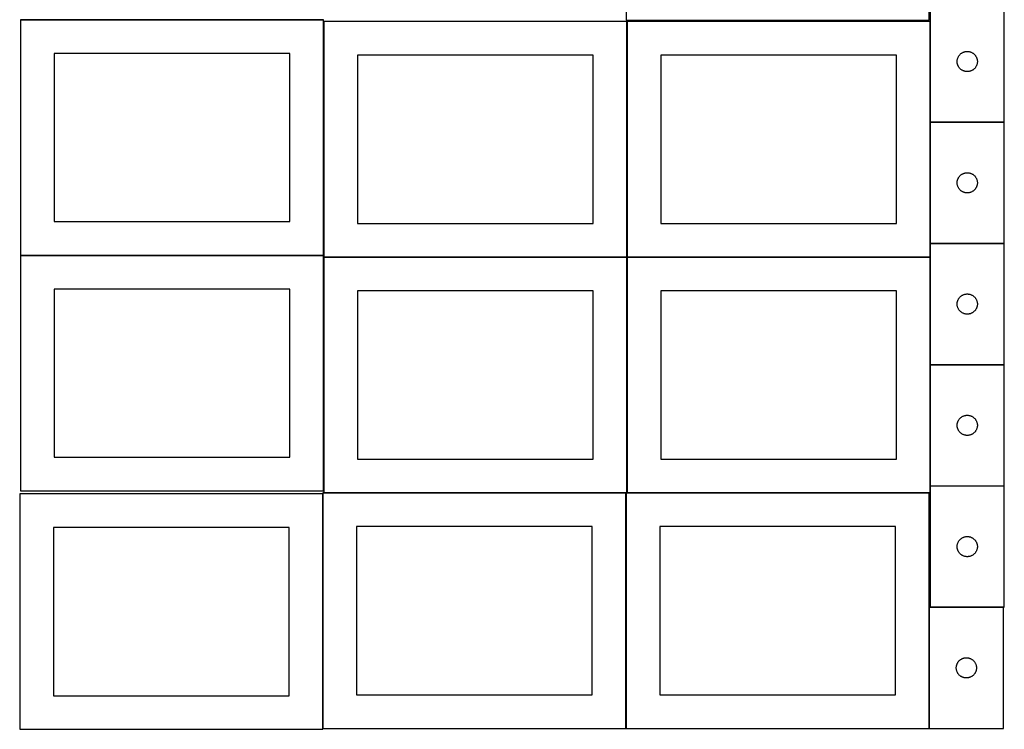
# Model space of a CAD drawing. Header units: millimetres. Extents: x 7 to 1493, y 7 to 2993.
# Tile 1 of 12: x 8 to 1470, y 7 to 1061. Entities that reach past the tile are written whole.
import ezdxf

# ---------------------------------------------------------------- set-up
doc = ezdxf.new("R2010")
doc.units = ezdxf.units.MM
doc.layers.add('COMMON', color=5, linetype='CONTINUOUS', true_color=0x0000ff)
doc.layers.add('CUT', color=7, linetype='CONTINUOUS', true_color=0x000000)

msp = doc.modelspace()

# ---------------------------------------------------------------- linework, layer by layer
at = {"layer": 'COMMON'}
for p, q in [((9.174232, 1060.999043), (457.849575, 1060.999043)), ((459.274232, 1058.249546), (459.274232, 710.899043)), ((909.474233, 1058.249546), (909.474233, 708.249546)), ((1359.674234, 1058.249546), (1359.674234, 908.849567)), ((1359.674234, 908.649566), (1359.674234, 728.649566)), ((1359.774235, 908.749566), (1469.774235, 908.749566)), ((1359.674234, 728.449565), (1359.674234, 708.249546)), ((1359.774235, 728.549565), (1469.774235, 728.549565)), ((9.174232, 710.799042), (459.174232, 710.799042)), ((459.274232, 708.049545), (459.274232, 360.699042)), ((459.374233, 708.149545), (909.374233, 708.149545)), ((909.474233, 708.049545), (909.474233, 358.049545)), ((909.574234, 708.149545), (1359.574234, 708.149545)), ((1359.674234, 708.049545), (1359.674234, 548.449565)), ((1359.674234, 548.249564), (1359.674234, 368.249564)), ((1359.774235, 548.349564), (1469.774235, 548.349564)), ((1359.674234, 368.049563), (1359.674234, 358.049545)), ((1359.774235, 368.149563), (1469.774235, 368.149563)), ((457.949575, 356.52478), (457.949575, 7.849544)), ((459.374233, 357.949544), (908.049576, 357.949544)), ((908.149576, 357.849544), (908.149576, 7.849544)), ((909.574234, 357.949544), (1358.249577, 357.949544)), ((1358.349577, 187.849544), (1358.349577, 7.849544)), ((1359.774235, 187.949544), (1468.449578, 187.949544))]:
    msp.add_line(p, q, dxfattribs=at)
at = {"layer": 'CUT'}
for p, q in [((908.249577, 1410.369179), (908.249577, 1060.369179)), ((1358.249577, 1060.369179), (1358.249577, 1410.369179)), ((1359.774235, 1088.849567), (1359.774235, 908.849567)), ((1469.774235, 908.849567), (1469.774235, 1088.849567)), ((459.174232, 1060.899043), (9.174232, 1060.899043)), ((9.174232, 1060.899043), (9.174232, 710.899043)), ((459.174232, 710.899043), (459.174232, 1060.899043)), ((909.374233, 1058.249546), (459.374233, 1058.249546)), ((459.374233, 1058.249546), (459.374233, 708.249546)), ((908.249577, 1060.369179), (1358.249577, 1060.369179)), ((909.374233, 708.249546), (909.374233, 1058.249546)), ((1359.574234, 1058.249546), (909.574234, 1058.249546)), ((909.574234, 1058.249546), (909.574234, 708.249546)), ((1359.574234, 708.249546), (1359.574234, 1058.249546)), ((409.174232, 1010.899043), (59.174232, 1010.899043)), ((59.174232, 1010.899043), (59.174232, 760.899043)), ((409.174232, 760.899043), (409.174232, 1010.899043)), ((1403.256028, 1008.458464), (1403.765955, 1009.038667)), ((1403.765955, 1009.038667), (1404.305073, 1009.591849)), ((1404.305073, 1009.591849), (1404.871953, 1010.116545)), ((1404.871953, 1010.116545), (1405.465093, 1010.611364)), ((1405.465093, 1010.611364), (1406.082919, 1011.074992)), ((1406.082919, 1011.074992), (1406.723792, 1011.5062)), ((1406.723792, 1011.5062), (1407.386014, 1011.903845)), ((1407.386014, 1011.903845), (1408.067828, 1012.266873)), ((1408.067828, 1012.266873), (1408.767427, 1012.59432)), ((1408.767427, 1012.59432), (1409.482954, 1012.885319)), ((1409.482954, 1012.885319), (1410.212513, 1013.139097)), ((1410.212513, 1013.139097), (1410.954168, 1013.354982)), ((1410.954168, 1013.354982), (1411.705954, 1013.532402)), ((1411.705954, 1013.532402), (1412.465876, 1013.670885)), ((1412.465876, 1013.670885), (1413.23192, 1013.770065)), ((1413.23192, 1013.770065), (1414.002054, 1013.829678)), ((1414.002054, 1013.829678), (1414.774235, 1013.849567)), ((1414.774235, 1013.849567), (1415.546416, 1013.829678)), ((1415.546416, 1013.829678), (1416.31655, 1013.770065)), ((1416.31655, 1013.770065), (1417.082594, 1013.670885)), ((1417.082594, 1013.670885), (1417.842516, 1013.532402)), ((1417.842516, 1013.532402), (1418.594302, 1013.354982)), ((1418.594302, 1013.354982), (1419.335958, 1013.139097)), ((1419.335958, 1013.139097), (1420.065516, 1012.885319)), ((1420.065516, 1012.885319), (1420.781044, 1012.59432)), ((1420.781044, 1012.59432), (1421.480642, 1012.266873)), ((1421.480642, 1012.266873), (1422.162456, 1011.903845)), ((1422.162456, 1011.903845), (1422.824678, 1011.5062)), ((1422.824678, 1011.5062), (1423.465552, 1011.074992)), ((1423.465552, 1011.074992), (1424.083377, 1010.611364)), ((1424.083377, 1010.611364), (1424.676517, 1010.116545)), ((1424.676517, 1010.116545), (1425.243397, 1009.591849)), ((1425.243397, 1009.591849), (1425.782516, 1009.038667)), ((1425.782516, 1009.038667), (1426.292442, 1008.458464)), ((859.374233, 1008.249546), (509.374233, 1008.249546)), ((509.374233, 1008.249546), (509.374233, 758.249546)), ((859.374233, 758.249546), (859.374233, 1008.249546)), ((1309.574234, 1008.249546), (959.574234, 1008.249546)), ((959.574234, 1008.249546), (959.574234, 758.249546)), ((1309.574234, 758.249546), (1309.574234, 1008.249546)), ((1399.779208, 999.235785), (1399.818972, 1000.007198)), ((1399.779208, 998.463348), (1399.779208, 999.235785)), ((1399.818972, 997.691935), (1399.779208, 998.463348)), ((1399.818972, 1000.007198), (1399.898395, 1000.775542)), ((1399.898395, 996.923591), (1399.818972, 997.691935)), ((1399.898395, 1000.775542), (1400.017266, 1001.538778)), ((1400.017266, 996.160355), (1399.898395, 996.923591)), ((1400.017266, 1001.538778), (1400.17527, 1002.294883)), ((1400.17527, 995.40425), (1400.017266, 996.160355)), ((1400.17527, 1002.294883), (1400.371987, 1003.041851)), ((1400.371987, 994.657282), (1400.17527, 995.40425)), ((1400.371987, 1003.041851), (1400.606897, 1003.777702)), ((1400.606897, 993.921431), (1400.371987, 994.657282)), ((1400.606897, 1003.777702), (1400.879376, 1004.500485)), ((1400.879376, 1004.500485), (1401.188701, 1005.208282)), ((1401.188701, 1005.208282), (1401.534053, 1005.899218)), ((1401.534053, 1005.899218), (1401.914516, 1006.571459)), ((1401.914516, 1006.571459), (1402.32908, 1007.223222)), ((1402.32908, 1007.223222), (1402.776646, 1007.852781)), ((1402.776646, 1007.852781), (1403.256028, 1008.458464)), ((1426.292442, 1008.458464), (1426.771824, 1007.852781)), ((1426.771824, 1007.852781), (1427.21939, 1007.223222)), ((1427.21939, 1007.223222), (1427.633955, 1006.571459)), ((1427.633955, 1006.571459), (1428.014417, 1005.899218)), ((1428.014417, 1005.899218), (1428.359769, 1005.208282)), ((1428.359769, 1005.208282), (1428.669095, 1004.500485)), ((1428.669095, 1004.500485), (1428.941574, 1003.777702)), ((1428.941574, 1003.777702), (1429.176483, 1003.041851)), ((1429.176483, 994.657282), (1428.941574, 993.921431)), ((1429.176483, 1003.041851), (1429.373201, 1002.294883)), ((1429.373201, 995.40425), (1429.176483, 994.657282)), ((1429.373201, 1002.294883), (1429.531204, 1001.538778)), ((1429.531204, 996.160355), (1429.373201, 995.40425)), ((1429.531204, 1001.538778), (1429.650075, 1000.775542)), ((1429.650075, 996.923591), (1429.531204, 996.160355)), ((1429.650075, 1000.775542), (1429.729498, 1000.007198)), ((1429.729498, 997.691935), (1429.650075, 996.923591)), ((1429.729498, 1000.007198), (1429.769262, 999.235785)), ((1429.769262, 998.463348), (1429.729498, 997.691935)), ((1429.769262, 999.235785), (1429.769262, 998.463348)), ((1400.879376, 993.198648), (1400.606897, 993.921431)), ((1401.188701, 992.490851), (1400.879376, 993.198648)), ((1401.534053, 991.799915), (1401.188701, 992.490851)), ((1401.914516, 991.127675), (1401.534053, 991.799915)), ((1402.32908, 990.475911), (1401.914516, 991.127675)), ((1402.776646, 989.846352), (1402.32908, 990.475911)), ((1403.256028, 989.240669), (1402.776646, 989.846352)), ((1403.765955, 988.660466), (1403.256028, 989.240669)), ((1404.305073, 988.107284), (1403.765955, 988.660466)), ((1404.871953, 987.582588), (1404.305073, 988.107284)), ((1405.465093, 987.087769), (1404.871953, 987.582588)), ((1406.082919, 986.624141), (1405.465093, 987.087769)), ((1406.723792, 986.192933), (1406.082919, 986.624141)), ((1407.386014, 985.795288), (1406.723792, 986.192933)), ((1408.067828, 985.43226), (1407.386014, 985.795288)), ((1408.767427, 985.104813), (1408.067828, 985.43226)), ((1409.482954, 984.813814), (1408.767427, 985.104813)), ((1410.212513, 984.560036), (1409.482954, 984.813814)), ((1410.954168, 984.344151), (1410.212513, 984.560036)), ((1411.705954, 984.166731), (1410.954168, 984.344151)), ((1412.465876, 984.028248), (1411.705954, 984.166731)), ((1413.23192, 983.929068), (1412.465876, 984.028248)), ((1414.002054, 983.869455), (1413.23192, 983.929068)), ((1414.774235, 983.849567), (1414.002054, 983.869455)), ((1415.546416, 983.869455), (1414.774235, 983.849567)), ((1416.31655, 983.929068), (1415.546416, 983.869455)), ((1417.082594, 984.028248), (1416.31655, 983.929068)), ((1417.842516, 984.166731), (1417.082594, 984.028248)), ((1418.594302, 984.344151), (1417.842516, 984.166731)), ((1419.335958, 984.560036), (1418.594302, 984.344151)), ((1420.065516, 984.813814), (1419.335958, 984.560036)), ((1420.781044, 985.104813), (1420.065516, 984.813814)), ((1421.480642, 985.43226), (1420.781044, 985.104813)), ((1422.162456, 985.795288), (1421.480642, 985.43226)), ((1422.824678, 986.192933), (1422.162456, 985.795288)), ((1423.465552, 986.624141), (1422.824678, 986.192933)), ((1424.083377, 987.087769), (1423.465552, 986.624141)), ((1424.676517, 987.582588), (1424.083377, 987.087769)), ((1425.243397, 988.107284), (1424.676517, 987.582588)), ((1425.782516, 988.660466), (1425.243397, 988.107284)), ((1426.292442, 989.240669), (1425.782516, 988.660466)), ((1426.771824, 989.846352), (1426.292442, 989.240669)), ((1427.21939, 990.475911), (1426.771824, 989.846352)), ((1427.633955, 991.127675), (1427.21939, 990.475911)), ((1428.014417, 991.799915), (1427.633955, 991.127675)), ((1428.359769, 992.490851), (1428.014417, 991.799915)), ((1428.669095, 993.198648), (1428.359769, 992.490851)), ((1428.941574, 993.921431), (1428.669095, 993.198648)), ((1359.774235, 908.849567), (1469.774235, 908.849567)), ((1469.774235, 908.649566), (1359.774235, 908.649566)), ((1359.774235, 908.649566), (1359.774235, 728.649566)), ((1469.774235, 728.649566), (1469.774235, 908.649566)), ((1410.954168, 833.154981), (1411.705954, 833.332401)), ((1411.705954, 833.332401), (1412.465876, 833.470884)), ((1412.465876, 833.470884), (1413.23192, 833.570064)), ((1413.23192, 833.570064), (1414.002054, 833.629677)), ((1414.002054, 833.629677), (1414.774235, 833.649566)), ((1414.774235, 833.649566), (1415.546416, 833.629677)), ((1415.546416, 833.629677), (1416.31655, 833.570064)), ((1416.31655, 833.570064), (1417.082594, 833.470884)), ((1417.082594, 833.470884), (1417.842516, 833.332401)), ((1417.842516, 833.332401), (1418.594302, 833.154981)), ((1399.779208, 819.035784), (1399.818972, 819.807197)), ((1399.779208, 818.263347), (1399.779208, 819.035784)), ((1399.818972, 819.807197), (1399.898395, 820.575541)), ((1399.898395, 820.575541), (1400.017266, 821.338777)), ((1400.017266, 821.338777), (1400.17527, 822.094882)), ((1400.17527, 822.094882), (1400.371987, 822.84185)), ((1400.371987, 822.84185), (1400.606897, 823.577701)), ((1400.606897, 823.577701), (1400.879376, 824.300484)), ((1400.879376, 824.300484), (1401.188701, 825.008281)), ((1401.188701, 825.008281), (1401.534053, 825.699217)), ((1401.534053, 825.699217), (1401.914516, 826.371458)), ((1401.914516, 826.371458), (1402.32908, 827.023221)), ((1402.32908, 827.023221), (1402.776646, 827.65278)), ((1402.776646, 827.65278), (1403.256028, 828.258463)), ((1403.256028, 828.258463), (1403.765955, 828.838666)), ((1403.765955, 828.838666), (1404.305073, 829.391848)), ((1404.305073, 829.391848), (1404.871953, 829.916544)), ((1404.871953, 829.916544), (1405.465093, 830.411363)), ((1405.465093, 830.411363), (1406.082919, 830.874991)), ((1406.082919, 830.874991), (1406.723792, 831.306199)), ((1406.723792, 831.306199), (1407.386014, 831.703844)), ((1407.386014, 831.703844), (1408.067828, 832.066872)), ((1408.067828, 832.066872), (1408.767427, 832.394319)), ((1408.767427, 832.394319), (1409.482954, 832.685318)), ((1409.482954, 832.685318), (1410.212513, 832.939096)), ((1410.212513, 832.939096), (1410.954168, 833.154981)), ((1418.594302, 833.154981), (1419.335958, 832.939096)), ((1419.335958, 832.939096), (1420.065516, 832.685318)), ((1420.065516, 832.685318), (1420.781044, 832.394319)), ((1420.781044, 832.394319), (1421.480642, 832.066872)), ((1421.480642, 832.066872), (1422.162456, 831.703844)), ((1422.162456, 831.703844), (1422.824678, 831.306199)), ((1422.824678, 831.306199), (1423.465552, 830.874991)), ((1423.465552, 830.874991), (1424.083377, 830.411363)), ((1424.083377, 830.411363), (1424.676517, 829.916544)), ((1424.676517, 829.916544), (1425.243397, 829.391848)), ((1425.243397, 829.391848), (1425.782516, 828.838666)), ((1425.782516, 828.838666), (1426.292442, 828.258463)), ((1426.292442, 828.258463), (1426.771824, 827.65278)), ((1426.771824, 827.65278), (1427.21939, 827.023221)), ((1427.21939, 827.023221), (1427.633955, 826.371458)), ((1427.633955, 826.371458), (1428.014417, 825.699217)), ((1428.014417, 825.699217), (1428.359769, 825.008281)), ((1428.359769, 825.008281), (1428.669095, 824.300484)), ((1428.669095, 824.300484), (1428.941574, 823.577701)), ((1428.941574, 823.577701), (1429.176483, 822.84185)), ((1429.176483, 822.84185), (1429.373201, 822.094882)), ((1429.373201, 822.094882), (1429.531204, 821.338777)), ((1429.531204, 821.338777), (1429.650075, 820.575541)), ((1429.650075, 820.575541), (1429.729498, 819.807197)), ((1429.729498, 819.807197), (1429.769262, 819.035784)), ((1429.769262, 819.035784), (1429.769262, 818.263347)), ((1399.818972, 817.491934), (1399.779208, 818.263347)), ((1399.898395, 816.72359), (1399.818972, 817.491934)), ((1400.017266, 815.960354), (1399.898395, 816.72359)), ((1400.17527, 815.204249), (1400.017266, 815.960354)), ((1400.371987, 814.457281), (1400.17527, 815.204249)), ((1400.606897, 813.72143), (1400.371987, 814.457281)), ((1400.879376, 812.998647), (1400.606897, 813.72143)), ((1401.188701, 812.29085), (1400.879376, 812.998647)), ((1401.534053, 811.599914), (1401.188701, 812.29085)), ((1401.914516, 810.927674), (1401.534053, 811.599914)), ((1402.32908, 810.27591), (1401.914516, 810.927674)), ((1402.776646, 809.646351), (1402.32908, 810.27591)), ((1403.256028, 809.040668), (1402.776646, 809.646351)), ((1403.765955, 808.460465), (1403.256028, 809.040668)), ((1404.305073, 807.907283), (1403.765955, 808.460465)), ((1404.871953, 807.382587), (1404.305073, 807.907283)), ((1405.465093, 806.887768), (1404.871953, 807.382587)), ((1406.082919, 806.42414), (1405.465093, 806.887768)), ((1406.723792, 805.992932), (1406.082919, 806.42414)), ((1407.386014, 805.595287), (1406.723792, 805.992932)), ((1408.067828, 805.232259), (1407.386014, 805.595287)), ((1408.767427, 804.904812), (1408.067828, 805.232259)), ((1409.482954, 804.613813), (1408.767427, 804.904812)), ((1410.212513, 804.360035), (1409.482954, 804.613813)), ((1410.954168, 804.14415), (1410.212513, 804.360035)), ((1411.705954, 803.96673), (1410.954168, 804.14415)), ((1418.594302, 804.14415), (1417.842516, 803.96673)), ((1419.335958, 804.360035), (1418.594302, 804.14415)), ((1420.065516, 804.613813), (1419.335958, 804.360035)), ((1420.781044, 804.904812), (1420.065516, 804.613813)), ((1421.480642, 805.232259), (1420.781044, 804.904812)), ((1422.162456, 805.595287), (1421.480642, 805.232259)), ((1422.824678, 805.992932), (1422.162456, 805.595287)), ((1423.465552, 806.42414), (1422.824678, 805.992932)), ((1424.083377, 806.887768), (1423.465552, 806.42414)), ((1424.676517, 807.382587), (1424.083377, 806.887768)), ((1425.243397, 807.907283), (1424.676517, 807.382587)), ((1425.782516, 808.460465), (1425.243397, 807.907283)), ((1426.292442, 809.040668), (1425.782516, 808.460465)), ((1426.771824, 809.646351), (1426.292442, 809.040668)), ((1427.21939, 810.27591), (1426.771824, 809.646351)), ((1427.633955, 810.927674), (1427.21939, 810.27591)), ((1428.014417, 811.599914), (1427.633955, 810.927674)), ((1428.359769, 812.29085), (1428.014417, 811.599914)), ((1428.669095, 812.998647), (1428.359769, 812.29085)), ((1428.941574, 813.72143), (1428.669095, 812.998647)), ((1429.176483, 814.457281), (1428.941574, 813.72143)), ((1429.373201, 815.204249), (1429.176483, 814.457281)), ((1429.531204, 815.960354), (1429.373201, 815.204249)), ((1429.650075, 816.72359), (1429.531204, 815.960354)), ((1429.729498, 817.491934), (1429.650075, 816.72359)), ((1429.769262, 818.263347), (1429.729498, 817.491934)), ((1412.465876, 803.828247), (1411.705954, 803.96673)), ((1413.23192, 803.729067), (1412.465876, 803.828247)), ((1414.002054, 803.669454), (1413.23192, 803.729067)), ((1414.774235, 803.649566), (1414.002054, 803.669454)), ((1415.546416, 803.669454), (1414.774235, 803.649566)), ((1416.31655, 803.729067), (1415.546416, 803.669454)), ((1417.082594, 803.828247), (1416.31655, 803.729067)), ((1417.842516, 803.96673), (1417.082594, 803.828247)), ((59.174232, 760.899043), (409.174232, 760.899043)), ((509.374233, 758.249546), (859.374233, 758.249546)), ((959.574234, 758.249546), (1309.574234, 758.249546)), ((1359.774235, 728.649566), (1469.774235, 728.649566)), ((1469.774235, 728.449565), (1359.774235, 728.449565)), ((1359.774235, 728.449565), (1359.774235, 548.449565)), ((1469.774235, 548.449565), (1469.774235, 728.449565)), ((9.174232, 710.899043), (459.174232, 710.899043)), ((459.174232, 710.699042), (9.174232, 710.699042)), ((9.174232, 710.699042), (9.174232, 360.699042)), ((459.174232, 360.699042), (459.174232, 710.699042)), ((459.374233, 708.249546), (909.374233, 708.249546)), ((909.374233, 708.049545), (459.374233, 708.049545)), ((459.374233, 708.049545), (459.374233, 358.049545)), ((909.374233, 358.049545), (909.374233, 708.049545)), ((909.574234, 708.249546), (1359.574234, 708.249546)), ((1359.574234, 708.049545), (909.574234, 708.049545)), ((909.574234, 708.049545), (909.574234, 358.049545)), ((1359.574234, 358.049545), (1359.574234, 708.049545)), ((409.174232, 660.699042), (59.174232, 660.699042)), ((59.174232, 660.699042), (59.174232, 410.699042)), ((409.174232, 410.699042), (409.174232, 660.699042)), ((859.374233, 658.049545), (509.374233, 658.049545)), ((509.374233, 658.049545), (509.374233, 408.049545)), ((859.374233, 408.049545), (859.374233, 658.049545)), ((1309.574234, 658.049545), (959.574234, 658.049545)), ((959.574234, 658.049545), (959.574234, 408.049545)), ((1309.574234, 408.049545), (1309.574234, 658.049545)), ((1400.371987, 642.641849), (1400.606897, 643.3777)), ((1400.606897, 643.3777), (1400.879376, 644.100483)), ((1400.879376, 644.100483), (1401.188701, 644.80828)), ((1401.188701, 644.80828), (1401.534053, 645.499216)), ((1401.534053, 645.499216), (1401.914516, 646.171457)), ((1401.914516, 646.171457), (1402.32908, 646.82322)), ((1402.32908, 646.82322), (1402.776646, 647.452779)), ((1402.776646, 647.452779), (1403.256028, 648.058462)), ((1403.256028, 648.058462), (1403.765955, 648.638665)), ((1403.765955, 648.638665), (1404.305073, 649.191847)), ((1404.305073, 649.191847), (1404.871953, 649.716543)), ((1404.871953, 649.716543), (1405.465093, 650.211362)), ((1405.465093, 650.211362), (1406.082919, 650.67499)), ((1406.082919, 650.67499), (1406.723792, 651.106198)), ((1406.723792, 651.106198), (1407.386014, 651.503843)), ((1407.386014, 651.503843), (1408.067828, 651.866871)), ((1408.067828, 651.866871), (1408.767427, 652.194318)), ((1408.767427, 652.194318), (1409.482954, 652.485317)), ((1409.482954, 652.485317), (1410.212513, 652.739095)), ((1410.212513, 652.739095), (1410.954168, 652.95498)), ((1410.954168, 652.95498), (1411.705954, 653.1324)), ((1411.705954, 653.1324), (1412.465876, 653.270883)), ((1412.465876, 653.270883), (1413.23192, 653.370063)), ((1413.23192, 653.370063), (1414.002054, 653.429676)), ((1414.002054, 653.429676), (1414.774235, 653.449565)), ((1414.774235, 653.449565), (1415.546416, 653.429676)), ((1415.546416, 653.429676), (1416.31655, 653.370063)), ((1416.31655, 653.370063), (1417.082594, 653.270883)), ((1417.082594, 653.270883), (1417.842516, 653.1324)), ((1417.842516, 653.1324), (1418.594302, 652.95498)), ((1418.594302, 652.95498), (1419.335958, 652.739095)), ((1419.335958, 652.739095), (1420.065516, 652.485317)), ((1420.065516, 652.485317), (1420.781044, 652.194318)), ((1420.781044, 652.194318), (1421.480642, 651.866871)), ((1421.480642, 651.866871), (1422.162456, 651.503843)), ((1422.162456, 651.503843), (1422.824678, 651.106198)), ((1422.824678, 651.106198), (1423.465552, 650.67499)), ((1423.465552, 650.67499), (1424.083377, 650.211362)), ((1424.083377, 650.211362), (1424.676517, 649.716543)), ((1424.676517, 649.716543), (1425.243397, 649.191847)), ((1425.243397, 649.191847), (1425.782516, 648.638665)), ((1425.782516, 648.638665), (1426.292442, 648.058462)), ((1426.292442, 648.058462), (1426.771824, 647.452779)), ((1426.771824, 647.452779), (1427.21939, 646.82322)), ((1427.21939, 646.82322), (1427.633955, 646.171457)), ((1427.633955, 646.171457), (1428.014417, 645.499216)), ((1428.014417, 645.499216), (1428.359769, 644.80828)), ((1428.359769, 644.80828), (1428.669095, 644.100483)), ((1428.669095, 644.100483), (1428.941574, 643.3777)), ((1428.941574, 643.3777), (1429.176483, 642.641849)), ((1399.779208, 638.835783), (1399.818972, 639.607196)), ((1399.779208, 638.063346), (1399.779208, 638.835783)), ((1399.818972, 637.291933), (1399.779208, 638.063346)), ((1399.818972, 639.607196), (1399.898395, 640.37554)), ((1399.898395, 636.523589), (1399.818972, 637.291933)), ((1399.898395, 640.37554), (1400.017266, 641.138776)), ((1400.017266, 635.760353), (1399.898395, 636.523589)), ((1400.017266, 641.138776), (1400.17527, 641.894881)), ((1400.17527, 635.004248), (1400.017266, 635.760353)), ((1400.17527, 641.894881), (1400.371987, 642.641849)), ((1400.371987, 634.25728), (1400.17527, 635.004248)), ((1400.606897, 633.521429), (1400.371987, 634.25728)), ((1400.879376, 632.798646), (1400.606897, 633.521429)), ((1401.188701, 632.090849), (1400.879376, 632.798646)), ((1401.534053, 631.399913), (1401.188701, 632.090849)), ((1401.914516, 630.727673), (1401.534053, 631.399913)), ((1402.32908, 630.075909), (1401.914516, 630.727673)), ((1402.776646, 629.44635), (1402.32908, 630.075909)), ((1403.256028, 628.840667), (1402.776646, 629.44635)), ((1403.765955, 628.260464), (1403.256028, 628.840667)), ((1426.292442, 628.840667), (1425.782516, 628.260464)), ((1426.771824, 629.44635), (1426.292442, 628.840667)), ((1427.21939, 630.075909), (1426.771824, 629.44635)), ((1427.633955, 630.727673), (1427.21939, 630.075909)), ((1428.014417, 631.399913), (1427.633955, 630.727673)), ((1428.359769, 632.090849), (1428.014417, 631.399913)), ((1428.669095, 632.798646), (1428.359769, 632.090849)), ((1428.941574, 633.521429), (1428.669095, 632.798646)), ((1429.176483, 634.25728), (1428.941574, 633.521429)), ((1429.176483, 642.641849), (1429.373201, 641.894881)), ((1429.373201, 635.004248), (1429.176483, 634.25728)), ((1429.373201, 641.894881), (1429.531204, 641.138776)), ((1429.531204, 635.760353), (1429.373201, 635.004248)), ((1429.531204, 641.138776), (1429.650075, 640.37554)), ((1429.650075, 636.523589), (1429.531204, 635.760353)), ((1429.650075, 640.37554), (1429.729498, 639.607196)), ((1429.729498, 637.291933), (1429.650075, 636.523589)), ((1429.729498, 639.607196), (1429.769262, 638.835783)), ((1429.769262, 638.063346), (1429.729498, 637.291933)), ((1429.769262, 638.835783), (1429.769262, 638.063346)), ((1404.305073, 627.707282), (1403.765955, 628.260464)), ((1404.871953, 627.182586), (1404.305073, 627.707282)), ((1405.465093, 626.687767), (1404.871953, 627.182586)), ((1406.082919, 626.224139), (1405.465093, 626.687767)), ((1406.723792, 625.792931), (1406.082919, 626.224139)), ((1407.386014, 625.395286), (1406.723792, 625.792931)), ((1408.067828, 625.032258), (1407.386014, 625.395286)), ((1408.767427, 624.704811), (1408.067828, 625.032258)), ((1409.482954, 624.413812), (1408.767427, 624.704811)), ((1410.212513, 624.160034), (1409.482954, 624.413812)), ((1410.954168, 623.944149), (1410.212513, 624.160034)), ((1411.705954, 623.766729), (1410.954168, 623.944149)), ((1412.465876, 623.628246), (1411.705954, 623.766729)), ((1413.23192, 623.529066), (1412.465876, 623.628246)), ((1414.002054, 623.469453), (1413.23192, 623.529066)), ((1414.774235, 623.449565), (1414.002054, 623.469453)), ((1415.546416, 623.469453), (1414.774235, 623.449565)), ((1416.31655, 623.529066), (1415.546416, 623.469453)), ((1417.082594, 623.628246), (1416.31655, 623.529066)), ((1417.842516, 623.766729), (1417.082594, 623.628246)), ((1418.594302, 623.944149), (1417.842516, 623.766729)), ((1419.335958, 624.160034), (1418.594302, 623.944149)), ((1420.065516, 624.413812), (1419.335958, 624.160034)), ((1420.781044, 624.704811), (1420.065516, 624.413812)), ((1421.480642, 625.032258), (1420.781044, 624.704811)), ((1422.162456, 625.395286), (1421.480642, 625.032258)), ((1422.824678, 625.792931), (1422.162456, 625.395286)), ((1423.465552, 626.224139), (1422.824678, 625.792931)), ((1424.083377, 626.687767), (1423.465552, 626.224139)), ((1424.676517, 627.182586), (1424.083377, 626.687767)), ((1425.243397, 627.707282), (1424.676517, 627.182586)), ((1425.782516, 628.260464), (1425.243397, 627.707282)), ((1359.774235, 548.449565), (1469.774235, 548.449565)), ((1469.774235, 548.249564), (1359.774235, 548.249564)), ((1359.774235, 548.249564), (1359.774235, 368.249564)), ((1469.774235, 368.249564), (1469.774235, 548.249564)), ((1402.776646, 467.252778), (1403.256028, 467.858461)), ((1403.256028, 467.858461), (1403.765955, 468.438664)), ((1403.765955, 468.438664), (1404.305073, 468.991846)), ((1404.305073, 468.991846), (1404.871953, 469.516542)), ((1404.871953, 469.516542), (1405.465093, 470.011361)), ((1405.465093, 470.011361), (1406.082919, 470.474989)), ((1406.082919, 470.474989), (1406.723792, 470.906197)), ((1406.723792, 470.906197), (1407.386014, 471.303842)), ((1407.386014, 471.303842), (1408.067828, 471.66687)), ((1408.067828, 471.66687), (1408.767427, 471.994317)), ((1408.767427, 471.994317), (1409.482954, 472.285316)), ((1409.482954, 472.285316), (1410.212513, 472.539094)), ((1410.212513, 472.539094), (1410.954168, 472.754979)), ((1410.954168, 472.754979), (1411.705954, 472.932399)), ((1411.705954, 472.932399), (1412.465876, 473.070882)), ((1412.465876, 473.070882), (1413.23192, 473.170062)), ((1413.23192, 473.170062), (1414.002054, 473.229675)), ((1414.002054, 473.229675), (1414.774235, 473.249564)), ((1414.774235, 473.249564), (1415.546416, 473.229675)), ((1415.546416, 473.229675), (1416.31655, 473.170062)), ((1416.31655, 473.170062), (1417.082594, 473.070882)), ((1417.082594, 473.070882), (1417.842516, 472.932399)), ((1417.842516, 472.932399), (1418.594302, 472.754979)), ((1418.594302, 472.754979), (1419.335958, 472.539094)), ((1419.335958, 472.539094), (1420.065516, 472.285316)), ((1420.065516, 472.285316), (1420.781044, 471.994317)), ((1420.781044, 471.994317), (1421.480642, 471.66687)), ((1421.480642, 471.66687), (1422.162456, 471.303842)), ((1422.162456, 471.303842), (1422.824678, 470.906197)), ((1422.824678, 470.906197), (1423.465552, 470.474989)), ((1423.465552, 470.474989), (1424.083377, 470.011361)), ((1424.083377, 470.011361), (1424.676517, 469.516542)), ((1424.676517, 469.516542), (1425.243397, 468.991846)), ((1425.243397, 468.991846), (1425.782516, 468.438664)), ((1425.782516, 468.438664), (1426.292442, 467.858461)), ((1426.292442, 467.858461), (1426.771824, 467.252778)), ((1399.779208, 458.635782), (1399.818972, 459.407195)), ((1399.779208, 457.863345), (1399.779208, 458.635782)), ((1399.818972, 457.091932), (1399.779208, 457.863345)), ((1399.818972, 459.407195), (1399.898395, 460.175539)), ((1399.898395, 456.323588), (1399.818972, 457.091932)), ((1399.898395, 460.175539), (1400.017266, 460.938775)), ((1400.017266, 455.560352), (1399.898395, 456.323588)), ((1400.017266, 460.938775), (1400.17527, 461.69488)), ((1400.17527, 454.804247), (1400.017266, 455.560352)), ((1400.17527, 461.69488), (1400.371987, 462.441848)), ((1400.371987, 454.057279), (1400.17527, 454.804247)), ((1400.371987, 462.441848), (1400.606897, 463.177699)), ((1400.606897, 453.321428), (1400.371987, 454.057279)), ((1400.606897, 463.177699), (1400.879376, 463.900482)), ((1400.879376, 452.598645), (1400.606897, 453.321428)), ((1400.879376, 463.900482), (1401.188701, 464.608279)), ((1401.188701, 464.608279), (1401.534053, 465.299215)), ((1401.534053, 465.299215), (1401.914516, 465.971456)), ((1401.914516, 465.971456), (1402.32908, 466.623219)), ((1402.32908, 466.623219), (1402.776646, 467.252778)), ((1426.771824, 467.252778), (1427.21939, 466.623219)), ((1427.21939, 466.623219), (1427.633955, 465.971456)), ((1427.633955, 465.971456), (1428.014417, 465.299215)), ((1428.014417, 465.299215), (1428.359769, 464.608279)), ((1428.359769, 464.608279), (1428.669095, 463.900482)), ((1428.669095, 463.900482), (1428.941574, 463.177699)), ((1428.941574, 453.321428), (1428.669095, 452.598645)), ((1428.941574, 463.177699), (1429.176483, 462.441848)), ((1429.176483, 454.057279), (1428.941574, 453.321428)), ((1429.176483, 462.441848), (1429.373201, 461.69488)), ((1429.373201, 454.804247), (1429.176483, 454.057279)), ((1429.373201, 461.69488), (1429.531204, 460.938775)), ((1429.531204, 455.560352), (1429.373201, 454.804247)), ((1429.531204, 460.938775), (1429.650075, 460.175539)), ((1429.650075, 456.323588), (1429.531204, 455.560352)), ((1429.650075, 460.175539), (1429.729498, 459.407195)), ((1429.729498, 457.091932), (1429.650075, 456.323588)), ((1429.729498, 459.407195), (1429.769262, 458.635782)), ((1429.769262, 457.863345), (1429.729498, 457.091932)), ((1429.769262, 458.635782), (1429.769262, 457.863345)), ((1401.188701, 451.890848), (1400.879376, 452.598645)), ((1401.534053, 451.199912), (1401.188701, 451.890848)), ((1401.914516, 450.527672), (1401.534053, 451.199912)), ((1402.32908, 449.875908), (1401.914516, 450.527672)), ((1402.776646, 449.246349), (1402.32908, 449.875908)), ((1403.256028, 448.640666), (1402.776646, 449.246349)), ((1403.765955, 448.060463), (1403.256028, 448.640666)), ((1404.305073, 447.507281), (1403.765955, 448.060463)), ((1404.871953, 446.982585), (1404.305073, 447.507281)), ((1405.465093, 446.487766), (1404.871953, 446.982585)), ((1406.082919, 446.024138), (1405.465093, 446.487766)), ((1406.723792, 445.59293), (1406.082919, 446.024138)), ((1407.386014, 445.195285), (1406.723792, 445.59293)), ((1408.067828, 444.832257), (1407.386014, 445.195285)), ((1408.767427, 444.50481), (1408.067828, 444.832257)), ((1409.482954, 444.213811), (1408.767427, 444.50481)), ((1410.212513, 443.960033), (1409.482954, 444.213811)), ((1410.954168, 443.744148), (1410.212513, 443.960033)), ((1411.705954, 443.566728), (1410.954168, 443.744148)), ((1412.465876, 443.428245), (1411.705954, 443.566728)), ((1413.23192, 443.329065), (1412.465876, 443.428245)), ((1414.002054, 443.269452), (1413.23192, 443.329065)), ((1414.774235, 443.249564), (1414.002054, 443.269452)), ((1415.546416, 443.269452), (1414.774235, 443.249564)), ((1416.31655, 443.329065), (1415.546416, 443.269452)), ((1417.082594, 443.428245), (1416.31655, 443.329065)), ((1417.842516, 443.566728), (1417.082594, 443.428245)), ((1418.594302, 443.744148), (1417.842516, 443.566728)), ((1419.335958, 443.960033), (1418.594302, 443.744148)), ((1420.065516, 444.213811), (1419.335958, 443.960033)), ((1420.781044, 444.50481), (1420.065516, 444.213811)), ((1421.480642, 444.832257), (1420.781044, 444.50481)), ((1422.162456, 445.195285), (1421.480642, 444.832257)), ((1422.824678, 445.59293), (1422.162456, 445.195285)), ((1423.465552, 446.024138), (1422.824678, 445.59293)), ((1424.083377, 446.487766), (1423.465552, 446.024138)), ((1424.676517, 446.982585), (1424.083377, 446.487766)), ((1425.243397, 447.507281), (1424.676517, 446.982585)), ((1425.782516, 448.060463), (1425.243397, 447.507281)), ((1426.292442, 448.640666), (1425.782516, 448.060463)), ((1426.771824, 449.246349), (1426.292442, 448.640666)), ((1427.21939, 449.875908), (1426.771824, 449.246349)), ((1427.633955, 450.527672), (1427.21939, 449.875908)), ((1428.014417, 451.199912), (1427.633955, 450.527672)), ((1428.359769, 451.890848), (1428.014417, 451.199912)), ((1428.669095, 452.598645), (1428.359769, 451.890848)), ((59.174232, 410.699042), (409.174232, 410.699042)), ((509.374233, 408.049545), (859.374233, 408.049545)), ((959.574234, 408.049545), (1309.574234, 408.049545)), ((1359.774235, 368.249564), (1469.774235, 368.249564)), ((1469.774235, 368.049563), (1359.774235, 368.049563)), ((1359.774235, 368.049563), (1359.774235, 188.049563)), ((1469.774235, 188.049563), (1469.774235, 368.049563)), ((457.849575, 356.52478), (7.849575, 356.52478)), ((7.849575, 356.52478), (7.849575, 6.52478)), ((9.174232, 360.699042), (459.174232, 360.699042)), ((457.849575, 6.52478), (457.849575, 356.52478)), ((908.049576, 357.849544), (458.049576, 357.849544)), ((458.049576, 357.849544), (458.049576, 7.849544)), ((459.374233, 358.049545), (909.374233, 358.049545)), ((908.049576, 7.849544), (908.049576, 357.849544)), ((1358.249577, 357.849544), (908.249577, 357.849544)), ((908.249577, 357.849544), (908.249577, 7.849544)), ((909.574234, 358.049545), (1359.574234, 358.049545)), ((1358.249577, 7.849544), (1358.249577, 357.849544)), ((858.049576, 307.849544), (508.049576, 307.849544)), ((508.049576, 307.849544), (508.049576, 57.849544)), ((858.049576, 57.849544), (858.049576, 307.849544)), ((1308.249577, 307.849544), (958.249577, 307.849544)), ((958.249577, 307.849544), (958.249577, 57.849544)), ((1308.249577, 57.849544), (1308.249577, 307.849544)), ((407.849575, 306.52478), (57.849575, 306.52478)), ((57.849575, 306.52478), (57.849575, 56.52478)), ((407.849575, 56.52478), (407.849575, 306.52478)), ((1410.212513, 292.339093), (1410.954168, 292.554978)), ((1410.954168, 292.554978), (1411.705954, 292.732398)), ((1411.705954, 292.732398), (1412.465876, 292.870881)), ((1412.465876, 292.870881), (1413.23192, 292.970061)), ((1413.23192, 292.970061), (1414.002054, 293.029674)), ((1414.002054, 293.029674), (1414.774235, 293.049563)), ((1414.774235, 293.049563), (1415.546416, 293.029674)), ((1415.546416, 293.029674), (1416.31655, 292.970061)), ((1416.31655, 292.970061), (1417.082594, 292.870881)), ((1417.082594, 292.870881), (1417.842516, 292.732398)), ((1417.842516, 292.732398), (1418.594302, 292.554978)), ((1418.594302, 292.554978), (1419.335958, 292.339093)), ((1399.779208, 278.435781), (1399.818972, 279.207194)), ((1399.779208, 277.663344), (1399.779208, 278.435781)), ((1399.818972, 279.207194), (1399.898395, 279.975538)), ((1399.898395, 279.975538), (1400.017266, 280.738774)), ((1400.017266, 280.738774), (1400.17527, 281.494879)), ((1400.17527, 281.494879), (1400.371987, 282.241847)), ((1400.371987, 282.241847), (1400.606897, 282.977698)), ((1400.606897, 282.977698), (1400.879376, 283.700481)), ((1400.879376, 283.700481), (1401.188701, 284.408278)), ((1401.188701, 284.408278), (1401.534053, 285.099214)), ((1401.534053, 285.099214), (1401.914516, 285.771455)), ((1401.914516, 285.771455), (1402.32908, 286.423218)), ((1402.32908, 286.423218), (1402.776646, 287.052777)), ((1402.776646, 287.052777), (1403.256028, 287.65846)), ((1403.256028, 287.65846), (1403.765955, 288.238663)), ((1403.765955, 288.238663), (1404.305073, 288.791845)), ((1404.305073, 288.791845), (1404.871953, 289.316541)), ((1404.871953, 289.316541), (1405.465093, 289.81136)), ((1405.465093, 289.81136), (1406.082919, 290.274988)), ((1406.082919, 290.274988), (1406.723792, 290.706196)), ((1406.723792, 290.706196), (1407.386014, 291.103841)), ((1407.386014, 291.103841), (1408.067828, 291.466869)), ((1408.067828, 291.466869), (1408.767427, 291.794316)), ((1408.767427, 291.794316), (1409.482954, 292.085315)), ((1409.482954, 292.085315), (1410.212513, 292.339093)), ((1419.335958, 292.339093), (1420.065516, 292.085315)), ((1420.065516, 292.085315), (1420.781044, 291.794316)), ((1420.781044, 291.794316), (1421.480642, 291.466869)), ((1421.480642, 291.466869), (1422.162456, 291.103841)), ((1422.162456, 291.103841), (1422.824678, 290.706196)), ((1422.824678, 290.706196), (1423.465552, 290.274988)), ((1423.465552, 290.274988), (1424.083377, 289.81136)), ((1424.083377, 289.81136), (1424.676517, 289.316541)), ((1424.676517, 289.316541), (1425.243397, 288.791845)), ((1425.243397, 288.791845), (1425.782516, 288.238663)), ((1425.782516, 288.238663), (1426.292442, 287.65846)), ((1426.292442, 287.65846), (1426.771824, 287.052777)), ((1426.771824, 287.052777), (1427.21939, 286.423218)), ((1427.21939, 286.423218), (1427.633955, 285.771455)), ((1427.633955, 285.771455), (1428.014417, 285.099214)), ((1428.014417, 285.099214), (1428.359769, 284.408278)), ((1428.359769, 284.408278), (1428.669095, 283.700481)), ((1428.669095, 283.700481), (1428.941574, 282.977698)), ((1428.941574, 282.977698), (1429.176483, 282.241847)), ((1429.176483, 282.241847), (1429.373201, 281.494879)), ((1429.373201, 281.494879), (1429.531204, 280.738774)), ((1429.531204, 280.738774), (1429.650075, 279.975538)), ((1429.650075, 279.975538), (1429.729498, 279.207194)), ((1429.729498, 279.207194), (1429.769262, 278.435781)), ((1429.769262, 278.435781), (1429.769262, 277.663344)), ((1399.818972, 276.891931), (1399.779208, 277.663344)), ((1399.898395, 276.123587), (1399.818972, 276.891931)), ((1400.017266, 275.360351), (1399.898395, 276.123587)), ((1400.17527, 274.604246), (1400.017266, 275.360351)), ((1400.371987, 273.857278), (1400.17527, 274.604246)), ((1400.606897, 273.121427), (1400.371987, 273.857278)), ((1400.879376, 272.398644), (1400.606897, 273.121427)), ((1401.188701, 271.690847), (1400.879376, 272.398644)), ((1401.534053, 270.999911), (1401.188701, 271.690847)), ((1401.914516, 270.327671), (1401.534053, 270.999911)), ((1402.32908, 269.675907), (1401.914516, 270.327671)), ((1402.776646, 269.046348), (1402.32908, 269.675907)), ((1403.256028, 268.440665), (1402.776646, 269.046348)), ((1403.765955, 267.860462), (1403.256028, 268.440665)), ((1404.305073, 267.30728), (1403.765955, 267.860462)), ((1404.871953, 266.782584), (1404.305073, 267.30728)), ((1405.465093, 266.287765), (1404.871953, 266.782584)), ((1406.082919, 265.824137), (1405.465093, 266.287765)), ((1406.723792, 265.392929), (1406.082919, 265.824137)), ((1407.386014, 264.995284), (1406.723792, 265.392929)), ((1408.067828, 264.632256), (1407.386014, 264.995284)), ((1408.767427, 264.304809), (1408.067828, 264.632256)), ((1409.482954, 264.01381), (1408.767427, 264.304809)), ((1410.212513, 263.760032), (1409.482954, 264.01381)), ((1410.954168, 263.544147), (1410.212513, 263.760032)), ((1411.705954, 263.366727), (1410.954168, 263.544147)), ((1412.465876, 263.228244), (1411.705954, 263.366727)), ((1413.23192, 263.129064), (1412.465876, 263.228244)), ((1417.082594, 263.228244), (1416.31655, 263.129064)), ((1417.842516, 263.366727), (1417.082594, 263.228244)), ((1418.594302, 263.544147), (1417.842516, 263.366727)), ((1419.335958, 263.760032), (1418.594302, 263.544147)), ((1420.065516, 264.01381), (1419.335958, 263.760032)), ((1420.781044, 264.304809), (1420.065516, 264.01381)), ((1421.480642, 264.632256), (1420.781044, 264.304809)), ((1422.162456, 264.995284), (1421.480642, 264.632256)), ((1422.824678, 265.392929), (1422.162456, 264.995284)), ((1423.465552, 265.824137), (1422.824678, 265.392929)), ((1424.083377, 266.287765), (1423.465552, 265.824137)), ((1424.676517, 266.782584), (1424.083377, 266.287765)), ((1425.243397, 267.30728), (1424.676517, 266.782584)), ((1425.782516, 267.860462), (1425.243397, 267.30728)), ((1426.292442, 268.440665), (1425.782516, 267.860462)), ((1426.771824, 269.046348), (1426.292442, 268.440665)), ((1427.21939, 269.675907), (1426.771824, 269.046348)), ((1427.633955, 270.327671), (1427.21939, 269.675907)), ((1428.014417, 270.999911), (1427.633955, 270.327671)), ((1428.359769, 271.690847), (1428.014417, 270.999911)), ((1428.669095, 272.398644), (1428.359769, 271.690847)), ((1428.941574, 273.121427), (1428.669095, 272.398644)), ((1429.176483, 273.857278), (1428.941574, 273.121427)), ((1429.373201, 274.604246), (1429.176483, 273.857278)), ((1429.531204, 275.360351), (1429.373201, 274.604246)), ((1429.650075, 276.123587), (1429.531204, 275.360351)), ((1429.729498, 276.891931), (1429.650075, 276.123587)), ((1429.769262, 277.663344), (1429.729498, 276.891931)), ((1414.002054, 263.069451), (1413.23192, 263.129064)), ((1414.774235, 263.049563), (1414.002054, 263.069451)), ((1415.546416, 263.069451), (1414.774235, 263.049563)), ((1416.31655, 263.129064), (1415.546416, 263.069451)), ((1468.449578, 187.849544), (1358.449578, 187.849544)), ((1358.449578, 187.849544), (1358.449578, 7.849544)), ((1359.774235, 188.049563), (1469.774235, 188.049563)), ((1468.449578, 7.849544), (1468.449578, 187.849544)), ((1399.04733, 102.041828), (1399.282239, 102.777679)), ((1399.282239, 102.777679), (1399.554718, 103.500462)), ((1399.554718, 103.500462), (1399.864044, 104.208259)), ((1399.864044, 104.208259), (1400.209396, 104.899195)), ((1400.209396, 104.899195), (1400.589858, 105.571436)), ((1400.589858, 105.571436), (1401.004423, 106.223199)), ((1401.004423, 106.223199), (1401.451989, 106.852758)), ((1401.451989, 106.852758), (1401.931371, 107.458441)), ((1401.931371, 107.458441), (1402.441297, 108.038644)), ((1402.441297, 108.038644), (1402.980416, 108.591826)), ((1402.980416, 108.591826), (1403.547296, 109.116523)), ((1403.547296, 109.116523), (1404.140436, 109.611341)), ((1404.140436, 109.611341), (1404.758261, 110.074969)), ((1404.758261, 110.074969), (1405.399135, 110.506177)), ((1405.399135, 110.506177), (1406.061357, 110.903822)), ((1406.061357, 110.903822), (1406.743171, 111.26685)), ((1406.743171, 111.26685), (1407.442769, 111.594297)), ((1407.442769, 111.594297), (1408.158297, 111.885296)), ((1408.158297, 111.885296), (1408.887855, 112.139074)), ((1408.887855, 112.139074), (1409.629511, 112.354959)), ((1409.629511, 112.354959), (1410.381297, 112.532379)), ((1410.381297, 112.532379), (1411.141219, 112.670862)), ((1411.141219, 112.670862), (1411.907263, 112.770042)), ((1411.907263, 112.770042), (1412.677397, 112.829655)), ((1412.677397, 112.829655), (1413.449578, 112.849544)), ((1413.449578, 112.849544), (1414.221759, 112.829655)), ((1414.221759, 112.829655), (1414.991893, 112.770042)), ((1414.991893, 112.770042), (1415.757937, 112.670862)), ((1415.757937, 112.670862), (1416.517859, 112.532379)), ((1416.517859, 112.532379), (1417.269645, 112.354959)), ((1417.269645, 112.354959), (1418.0113, 112.139074)), ((1418.0113, 112.139074), (1418.740859, 111.885296)), ((1418.740859, 111.885296), (1419.456386, 111.594297)), ((1419.456386, 111.594297), (1420.155985, 111.26685)), ((1420.155985, 111.26685), (1420.837799, 110.903822)), ((1420.837799, 110.903822), (1421.500021, 110.506177)), ((1421.500021, 110.506177), (1422.140894, 110.074969)), ((1422.140894, 110.074969), (1422.75872, 109.611341)), ((1422.75872, 109.611341), (1423.35186, 109.116523)), ((1423.35186, 109.116523), (1423.91874, 108.591826)), ((1423.91874, 108.591826), (1424.457858, 108.038644)), ((1424.457858, 108.038644), (1424.967785, 107.458441)), ((1424.967785, 107.458441), (1425.447167, 106.852758)), ((1425.447167, 106.852758), (1425.894733, 106.223199)), ((1425.894733, 106.223199), (1426.309297, 105.571436)), ((1426.309297, 105.571436), (1426.68976, 104.899195)), ((1426.68976, 104.899195), (1427.035112, 104.208259)), ((1427.035112, 104.208259), (1427.344437, 103.500462)), ((1427.344437, 103.500462), (1427.616916, 102.777679)), ((1427.616916, 102.777679), (1427.851826, 102.041828)), ((1398.454551, 98.235762), (1398.494315, 99.007176)), ((1398.454551, 97.463325), (1398.454551, 98.235762)), ((1398.494315, 96.691912), (1398.454551, 97.463325)), ((1398.494315, 99.007176), (1398.573738, 99.775519)), ((1398.573738, 95.923568), (1398.494315, 96.691912)), ((1398.573738, 99.775519), (1398.692609, 100.538755)), ((1398.692609, 95.160332), (1398.573738, 95.923568)), ((1398.692609, 100.538755), (1398.850612, 101.29486)), ((1398.850612, 94.404227), (1398.692609, 95.160332)), ((1398.850612, 101.29486), (1399.04733, 102.041828)), ((1399.04733, 93.657259), (1398.850612, 94.404227)), ((1399.282239, 92.921408), (1399.04733, 93.657259)), ((1399.554718, 92.198625), (1399.282239, 92.921408)), ((1399.864044, 91.490828), (1399.554718, 92.198625)), ((1400.209396, 90.799892), (1399.864044, 91.490828)), ((1400.589858, 90.127652), (1400.209396, 90.799892)), ((1401.004423, 89.475888), (1400.589858, 90.127652)), ((1401.451989, 88.846329), (1401.004423, 89.475888)), ((1401.931371, 88.240646), (1401.451989, 88.846329)), ((1402.441297, 87.660444), (1401.931371, 88.240646)), ((1424.967785, 88.240646), (1424.457858, 87.660444)), ((1425.447167, 88.846329), (1424.967785, 88.240646)), ((1425.894733, 89.475888), (1425.447167, 88.846329)), ((1426.309297, 90.127652), (1425.894733, 89.475888)), ((1426.68976, 90.799892), (1426.309297, 90.127652)), ((1427.035112, 91.490828), (1426.68976, 90.799892)), ((1427.344437, 92.198625), (1427.035112, 91.490828)), ((1427.616916, 92.921408), (1427.344437, 92.198625)), ((1427.851826, 93.657259), (1427.616916, 92.921408)), ((1427.851826, 102.041828), (1428.048544, 101.29486)), ((1428.048544, 94.404227), (1427.851826, 93.657259)), ((1428.048544, 101.29486), (1428.206547, 100.538755)), ((1428.206547, 95.160332), (1428.048544, 94.404227)), ((1428.206547, 100.538755), (1428.325418, 99.775519)), ((1428.325418, 95.923568), (1428.206547, 95.160332)), ((1428.325418, 99.775519), (1428.404841, 99.007176)), ((1428.404841, 96.691912), (1428.325418, 95.923568)), ((1428.404841, 99.007176), (1428.444605, 98.235762)), ((1428.444605, 97.463325), (1428.404841, 96.691912)), ((1428.444605, 98.235762), (1428.444605, 97.463325)), ((1402.980416, 87.107261), (1402.441297, 87.660444)), ((1403.547296, 86.582565), (1402.980416, 87.107261)), ((1404.140436, 86.087746), (1403.547296, 86.582565)), ((1404.758261, 85.624119), (1404.140436, 86.087746)), ((1405.399135, 85.19291), (1404.758261, 85.624119)), ((1406.061357, 84.795265), (1405.399135, 85.19291)), ((1406.743171, 84.432237), (1406.061357, 84.795265)), ((1407.442769, 84.10479), (1406.743171, 84.432237)), ((1408.158297, 83.813791), (1407.442769, 84.10479)), ((1408.887855, 83.560013), (1408.158297, 83.813791)), ((1409.629511, 83.344128), (1408.887855, 83.560013)), ((1410.381297, 83.166708), (1409.629511, 83.344128)), ((1411.141219, 83.028225), (1410.381297, 83.166708)), ((1411.907263, 82.929045), (1411.141219, 83.028225)), ((1412.677397, 82.869432), (1411.907263, 82.929045)), ((1413.449578, 82.849544), (1412.677397, 82.869432)), ((1414.221759, 82.869432), (1413.449578, 82.849544)), ((1414.991893, 82.929045), (1414.221759, 82.869432)), ((1415.757937, 83.028225), (1414.991893, 82.929045)), ((1416.517859, 83.166708), (1415.757937, 83.028225)), ((1417.269645, 83.344128), (1416.517859, 83.166708)), ((1418.0113, 83.560013), (1417.269645, 83.344128)), ((1418.740859, 83.813791), (1418.0113, 83.560013)), ((1419.456386, 84.10479), (1418.740859, 83.813791)), ((1420.155985, 84.432237), (1419.456386, 84.10479)), ((1420.837799, 84.795265), (1420.155985, 84.432237)), ((1421.500021, 85.19291), (1420.837799, 84.795265)), ((1422.140894, 85.624119), (1421.500021, 85.19291)), ((1422.75872, 86.087746), (1422.140894, 85.624119)), ((1423.35186, 86.582565), (1422.75872, 86.087746)), ((1423.91874, 87.107261), (1423.35186, 86.582565)), ((1424.457858, 87.660444), (1423.91874, 87.107261)), ((57.849575, 56.52478), (407.849575, 56.52478)), ((508.049576, 57.849544), (858.049576, 57.849544)), ((958.249577, 57.849544), (1308.249577, 57.849544)), ((7.849575, 6.52478), (457.849575, 6.52478)), ((458.049576, 7.849544), (908.049576, 7.849544)), ((908.249577, 7.849544), (1358.249577, 7.849544)), ((1358.449578, 7.849544), (1468.449578, 7.849544))]:
    msp.add_line(p, q, dxfattribs=at)

doc.saveas('drawing.dxf')
